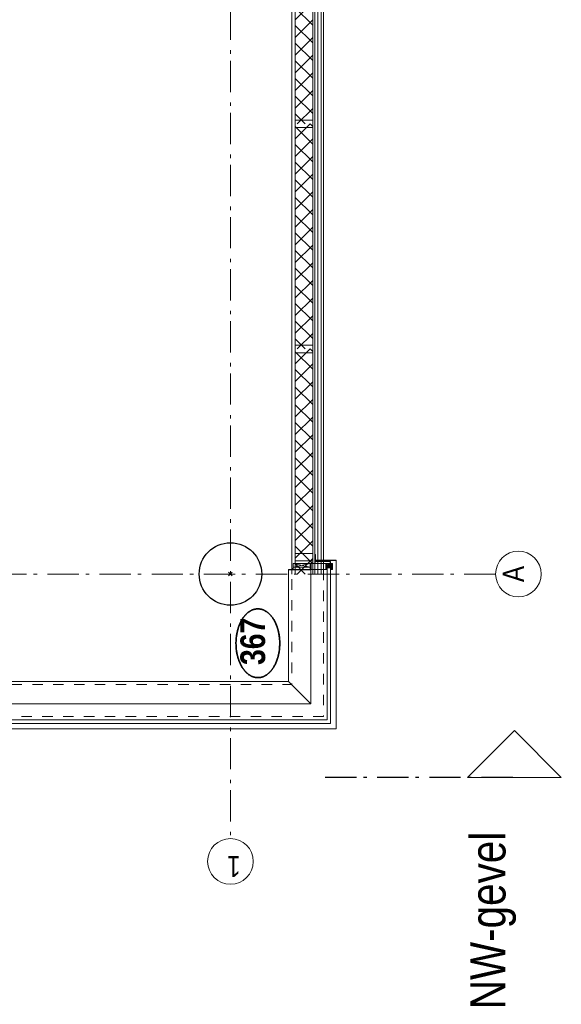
# Model space of a CAD drawing. Header units: millimetres. Extents: x 164327 to 368283, y 131426 to 274001.
# Tile 122 of 160: x 357802 to 362133, y 216547 to 224421. Entities that reach past the tile are written whole.
import ezdxf
from ezdxf.enums import TextEntityAlignment as Align

# ---------------------------------------------------------------- set-up
doc = ezdxf.new("R2010")
doc.units = ezdxf.units.MM
doc.header["$LTSCALE"] = 400
doc.header["$PDMODE"] = 3
doc.header["$PDSIZE"] = 15
doc.linetypes.add('STYLE_01', pattern=[0.416641, 0.208282, -0.208359])
doc.linetypes.add('STYLE_06', pattern=[1.041641, 0.625, -0.208282, 0.069427, -0.138931])
for name, color, linetype, lineweight in [('Binnenkozijnen', 140, 'Continuous', 15), ('Detailaanduiding', 5, 'Continuous', 70), ('mat-beton (ihwg)', 5, 'Continuous', 25), ('mat-lood', 43, 'Continuous', 9), ('mat-multiplex-vert', 140, 'Continuous', 15), ('mat-naaldhout', 140, 'Continuous', 15), ('None', 7, 'Continuous', 9)]:
    doc.layers.add(name, color=color, linetype=linetype, lineweight=lineweight)
doc.styles.add('Arial Narrow', font='ARIALN.TTF', dxfattribs={"height": 222.25})
doc.styles.add('Arial Narrow (bold)', font='ARIALNB.TTF', dxfattribs={"height": 172.861111})
doc.styles.get("Standard").update_dxf_attribs({"font": 'arial.ttf'})

# ---------------------------------------------------------------- blocks, each defined once
blk = doc.blocks.new('*X226')
at = {"layer": 'None', "lineweight": 5}
for p, q in [((22.5, -118.9), (141.4, 0)), ((22.5, -260.3), (162.5, -120.3)), ((22.5, -401.8), (162.5, -261.8)), ((22.5, -543.2), (162.5, -403.2)), ((22.5, -684.6), (162.5, -544.6)), ((22.5, -826), (162.5, -686)), ((22.5, -967.4), (162.5, -827.4)), ((22.5, -1108.9), (162.5, -968.9)), ((22.5, -1250.3), (162.5, -1110.3)), ((22.5, -1391.7), (162.5, -1251.7)), ((22.5, -1533.1), (162.5, -1393.1)), ((22.5, -1674.6), (162.5, -1534.6)), ((38.5, -1800), (162.5, -1676))]:
    blk.add_line(p, q, dxfattribs=at)
at = {"layer": 'None', "lineweight": 13}
for p, q in [((141.4, 0), (162.5, -21.1)), ((22.5, -22.5), (162.5, -162.5)), ((22.5, -163.9), (162.5, -303.9)), ((22.5, -305.3), (162.5, -445.3)), ((22.5, -446.7), (162.5, -586.7)), ((22.5, -588.1), (162.5, -728.1)), ((22.5, -729.5), (162.5, -869.5)), ((22.5, -870.9), (162.5, -1010.9)), ((22.5, -1012.3), (162.5, -1152.3)), ((22.5, -1153.7), (162.5, -1293.7)), ((22.5, -1295.1), (162.5, -1435.1)), ((22.5, -1436.5), (162.5, -1576.5)), ((22.5, -1577.9), (162.5, -1717.9)), ((22.5, -1719.3), (103.2, -1800))]:
    blk.add_line(p, q, dxfattribs=at)
blk = doc.blocks.new('HoutSkeletBouw element 1800mm (2D)')
at = {"layer": 'None', "color": 140, "lineweight": 15}
for p, q in [((-5, -1800), (-5, 0)), ((22.5, -1800), (22.5, 0)), ((162.5, -1800), (162.5, 0)), ((180.5, -1800), (180.5, 0)), ((230, -1800), (230, 0)), ((250, -1800), (250, 0))]:
    blk.add_line(p, q, dxfattribs=at)
at = {"layer": 'None', "color": 140, "linetype": 'Continuous', "lineweight": 15}
for p, q in [((22.5, -1800), (22.5, 0)), ((162.5, -1800), (162.5, 0))]:
    blk.add_line(p, q, dxfattribs=at)
at = {"layer": 'None', "color": 8, "linetype": 'Continuous', "lineweight": 5}
blk.add_line((202.5, 0), (202.5, -1800), dxfattribs=at)
at = {"layer": 'None', "color": 140, "linetype": 'Continuous', "lineweight": 15}
blk.add_lwpolyline([(22.5, 30), (162.5, 30), (162.5, -30), (22.5, -30)], close=True, dxfattribs=at)
at = {"layer": 'None', "color": 140}
blk.add_blockref('*X226', (0, 0), dxfattribs=at)
blk = doc.blocks.new('Kolom O 500')
at = {"layer": 'mat-beton (ihwg)', "lineweight": 25}
blk.add_circle((0, 0), 250, dxfattribs=at)
blk = doc.blocks.new('Detail')
at = {"layer": 'Detailaanduiding', "color": 1, "linetype": 'Continuous', "lineweight": 35}
blk.add_open_spline([(-134.1, 153.9), (-70.3, 177.4), (77, 177.4), (140.9, 153.9), (204.7, 130.5), (241.5, 89.9), (278.4, 49.3), (278.4, 2.4), (278.4, -44.5), (241.5, -85.1), (204.7, -125.7), (140.9, -149.2), (77, -172.6), (-70.3, -172.6), (-134.1, -149.2), (-198, -125.7), (-234.8, -85.1), (-271.6, -44.5), (-271.6, 2.4), (-271.6, 49.3), (-234.8, 89.9), (-198, 130.5), (-134.1, 153.9)], degree=2, knots=[0, 0, 0, 0.097932, 0.195864, 0.195864, 0.280023, 0.280023, 0.347931, 0.347931, 0.415846, 0.415846, 0.5, 0.5, 0.597932, 0.695864, 0.695864, 0.780023, 0.780023, 0.847931, 0.847931, 0.915846, 0.915846, 1, 1, 1], dxfattribs=at)
at = {"layer": 'Detailaanduiding', "style": 'Arial Narrow (bold)'}
blk.add_attdef('Detail', text='', height=197.6, dxfattribs=at).set_placement((-170.2, 142.2), align=Align.TOP_LEFT)
at = {"layer": 'None', "color": 0, "flags": 1}
blk.add_attdef('Fragment', (-271.6, -528.2), '', height=197.6, dxfattribs=at)
blk = doc.blocks.new('*U1309')
at = {"layer": 'None', "color": 8, "linetype": 'Continuous', "lineweight": 5}
for p, q in [((30729.8, -35012.5), (30699.9, -35148.5)), ((30699.9, -35012.5), (30729.8, -35148.5))]:
    blk.add_line(p, q, dxfattribs=at)
blk.add_lwpolyline([(30699.9, -35012.5), (30729.8, -35012.5), (30729.8, -35148.5), (30699.9, -35148.5)], close=True, dxfattribs=at)
blk = doc.blocks.new('*U1310')
at = {"layer": 'None', "color": 8, "linetype": 'Continuous', "lineweight": 5}
for p, q in [((30729.8, -35283), (30709.8, -35310)), ((30709.8, -35283), (30729.8, -35310))]:
    blk.add_line(p, q, dxfattribs=at)
blk.add_lwpolyline([(30709.8, -35283), (30729.8, -35283), (30729.8, -35310), (30709.8, -35310)], close=True, dxfattribs=at)
blk = doc.blocks.new('*U228')
at = {"layer": 'None', "color": 8, "linetype": 'Continuous', "lineweight": 5, "flags": 128}
for points in [[(-111, 25), (-115, 25), (-115, 25), (-115, 23), (-115, 23), (-114, 21), (-114, 21), (-114, 20), (-114, 20), (-114, 20), (-115, 22), (-115, 24), (-115, 24), (-116, 25), (-116, 25), (-116, 24), (-116, 24), (-116, 22), (-115, 20), (-115, 18), (-116, 18), (-116, 18), (-116, 17), (-115, 17), (-115, 16), (-115, 16), (-116, 16), (-116, 15), (-116, 15), (-115, 15), (-115, 14), (-115, 14), (-116, 13), (-116, 13), (-116, 13), (-115, 13), (-111, 13), (-111, 15), (-111, 15), (-111, 15), (-111, 15), (-109, 15), (-109, 15), (-109, 15), (-108, 16), (-107, 17), (-107, 21), (-108, 21), (-109, 23), (-109, 23), (-109, 22), (-111, 22), (-111, 22), (-111, 22), (-111, 23)], [(-110, 21), (-109, 21), (-108, 20), (-108, 17), (-109, 17), (-110, 17), (-111, 17), (-111, 20)]]:
    blk.add_lwpolyline(points, close=True, dxfattribs=at)
blk = doc.blocks.new('*U229')
at = {"layer": 'None', "color": 8, "linetype": 'Continuous', "lineweight": 5, "flags": 128}
for points in [[(-111, -25), (-115, -25), (-115, -25), (-115, -23), (-115, -23), (-114, -21), (-114, -21), (-114, -20), (-114, -20), (-114, -20), (-115, -22), (-115, -24), (-115, -24), (-116, -25), (-116, -25), (-116, -24), (-116, -24), (-116, -22), (-115, -20), (-115, -18), (-116, -18), (-116, -18), (-116, -17), (-115, -17), (-115, -16), (-115, -16), (-116, -16), (-116, -15), (-116, -15), (-115, -15), (-115, -14), (-115, -14), (-116, -13), (-116, -13), (-116, -13), (-115, -13), (-111, -13), (-111, -15), (-111, -15), (-111, -15), (-111, -15), (-109, -15), (-109, -15), (-109, -15), (-108, -16), (-107, -17), (-107, -21), (-108, -21), (-109, -23), (-109, -23), (-109, -22), (-111, -22), (-111, -22), (-111, -22), (-111, -23)], [(-110, -21), (-109, -21), (-108, -20), (-108, -17), (-109, -17), (-110, -17), (-111, -17), (-111, -20)]]:
    blk.add_lwpolyline(points, close=True, dxfattribs=at)
blk = doc.blocks.new('*U230')
at = {"layer": 'None', "color": 8, "linetype": 'Continuous', "lineweight": 5, "flags": 128}
blk.add_lwpolyline([(-146, -23), (-146, -1), (-145, -1), (-144, 0), (-145, 2), (-146, 2), (-146, 24), (-150, 23), (-150, 23), (-150, 23), (-151, 24), (-151, 24), (-153, 23), (-154, 22), (-156, 22), (-156, 21), (-156, 21), (-155, 21), (-149, 21), (-148, 20), (-148, -20), (-149, -20), (-155, -20), (-156, -20), (-156, -21), (-156, -21), (-154, -22), (-153, -22), (-151, -23), (-151, -23), (-150, -22), (-150, -22), (-150, -22)], close=True, dxfattribs=at)
blk = doc.blocks.new('*U231')
at = {"layer": 'None', "color": 8, "linetype": 'Continuous', "lineweight": 5, "flags": 128}
for points in [[(-124, 5), (-141, 5), (-142, 5), (-142, 4), (-142, 3), (-141, 3), (-140, 3), (-140, 3), (-140, 4), (-136, 4), (-135, 3), (-133, 1), (-133, -1), (-135, -3), (-136, -4), (-140, -4), (-140, -3), (-140, -3), (-141, -3), (-142, -3), (-142, -4), (-142, -5), (-141, -5), (-124, -5), (-124, -3), (-123, -2), (-122, -2), (-121, -2), (-119, -2), (-117, -2), (-117, -2), (-117, -2), (-116, -2), (-114, -2), (-113, -2), (-112, -1), (-112, -1), (-111, 0), (-112, 1), (-112, 1), (-113, 2), (-114, 2), (-116, 2), (-117, 2), (-117, 2), (-117, 2), (-119, 2), (-121, 2), (-122, 2), (-123, 2), (-124, 3)], [(-126, -3), (-126, -4), (-129, -4), (-130, -3), (-130, -3), (-129, -3), (-129, -2), (-128, 0), (-129, 2), (-129, 3), (-130, 3), (-129, 4), (-126, 4), (-126, 3), (-126, 1), (-125, 0), (-126, -2)]]:
    blk.add_lwpolyline(points, close=True, dxfattribs=at)
blk.add_lwpolyline([(-123, -1), (-124, 0), (-123, 1), (-121, 1), (-121, 1), (-119, 1), (-117, 1), (-116, 1), (-116, 1), (-115, 1), (-115, 1), (-113, 1), (-112, 0), (-113, -1), (-115, -1), (-115, -1), (-116, -1), (-116, -1), (-117, -1), (-119, -1), (-120, -1), (-120, -1), (-121, -1), (-121, -1), (-123, -1)], dxfattribs=at)
blk = doc.blocks.new('*U232')
at = {"layer": 'None', "color": 8, "linetype": 'Continuous', "lineweight": 5, "flags": 128}
blk.add_lwpolyline([(-146, 25), (-145, 25), (-144, 26), (-144, 27), (-143, 27), (-143, 27), (-143, 27), (-143, 27), (-143, 27), (-143, 27), (-143, 25), (-144, 24), (-144, 23), (-143, 22), (-143, 22), (-143, 22), (-143, 22), (-143, 22), (-144, 21), (-144, 21), (-144, 21), (-144, 21), (-144, 21), (-143, 20), (-143, 20), (-143, 20), (-143, 20), (-143, 20), (-144, 19), (-144, 19), (-144, 19), (-144, 19), (-143, 18), (-143, 18), (-143, 18), (-143, 18), (-143, 17), (-144, 17), (-144, 17), (-144, 16), (-144, 16), (-143, 16), (-143, 16), (-143, 16), (-143, 15), (-143, 15), (-144, 15), (-144, 15), (-144, 14), (-144, 14), (-144, 14), (-143, 14), (-143, 14), (-143, 13), (-143, 13), (-143, 13), (-143, 13), (-144, 11), (-144, 5), (-144, 3), (-143, 3), (-141, 2), (-139, 2), (-139, 2), (-139, 2), (-139, 3), (-139, 3), (-138, 4), (-138, 3), (-135, 1), (-135, 0), (-135, -1), (-138, -3), (-138, -4), (-139, -3), (-139, -3), (-139, -2), (-139, -2), (-139, -2), (-141, -2), (-143, -3), (-144, -3), (-144, -5), (-144, -11), (-143, -13), (-143, -13), (-143, -13), (-143, -13), (-143, -14), (-143, -14), (-144, -14), (-144, -14), (-144, -14), (-144, -15), (-143, -15), (-143, -15), (-143, -16), (-143, -16), (-143, -16), (-144, -16), (-144, -16), (-144, -17), (-144, -17), (-143, -17), (-143, -18), (-143, -18), (-143, -18), (-143, -18), (-144, -19), (-144, -19), (-144, -19), (-144, -19), (-144, -19), (-143, -20), (-143, -20), (-143, -20), (-143, -20), (-143, -20), (-144, -21), (-144, -21), (-144, -21), (-144, -21), (-144, -21), (-143, -22), (-143, -22), (-143, -22), (-143, -22), (-143, -22), (-144, -23), (-144, -23), (-143, -25), (-143, -27), (-143, -27), (-143, -27), (-143, -27), (-143, -27), (-143, -27), (-144, -27), (-144, -26), (-146, -25), (-146, -2), (-146, -2), (-145, -1), (-144, 0), (-145, 1), (-146, 2), (-146, 2), (-146, 25)], dxfattribs=at)
blk.add_lwpolyline([(-137, -1), (-136, 0), (-137, 1), (-141, 1), (-142, 0), (-141, -1)], close=True, dxfattribs=at)
blk = doc.blocks.new('dorpel 85')
at = {"layer": 'None', "color": 8, "linetype": 'Continuous', "lineweight": 5}
blk.add_lwpolyline([(-152, 24), (-151, 24), (-150, 23), (-146, 24), (-146, 25), (-157, 25), (-158, 25), (-158, 24), (-158, -2.2), (-158, -17), (-158, -18), (-158, -24), (-158, -25), (-153, -25), (-151, -25), (-146, -25), (-146, -24), (-150, -23), (-150, -24), (-153, -24), (-157, -24), (-157, -18), (-157, -17), (-157, 23), (-157, 24)], close=True, dxfattribs=at)
at = {"layer": 'None', "color": 8, "linetype": 'Continuous', "lineweight": 5, "flags": 128}
blk.add_lwpolyline([(14, -24), (14, 24), (13, 25), (12, 25), (-111, 25), (-111, 23), (-110, 22), (-110, 22), (-110, 24), (-107, 24), (-107, 19), (-107, 19), (-107, 19), (-107, 14), (-110, 14), (-110, 15), (-110, 15), (-111, 15), (-111, 11), (-110, 11), (-110, 12), (-108, 12), (-108, 7), (-108, 5), (-109, 5), (-122, 5), (-124, 4), (-123, 3), (-122, 2), (-121, 2), (-121, 3), (-120, 2), (-119, 2), (-119, 3), (-119, 2), (-117, 2), (-117, 3), (-117, 2), (-116, 2), (-115, 3), (-115, 2), (-114, 2), (-114, 3), (-113, 2), (-112, 2), (-112, 3), (-111, 2), (-110, 2), (-110, 3), (-110, 2), (-110, 2), (-108, 1), (-107, 0), (-108, -1), (-110, -2), (-111, -2), (-111, -2), (-111, -2), (-112, -2), (-113, -2), (-113, -2), (-114, -2), (-114, -2), (-115, -2), (-116, -2), (-116, -2), (-117, -2), (-118, -2), (-118, -2), (-118, -2), (-120, -2), (-120, -2), (-120, -2), (-121, -2), (-122, -2), (-122, -2), (-124, -4), (-124, -4), (-122, -5), (-109, -5), (-108, -5), (-108, -6), (-108, -12), (-110, -12), (-110, -11), (-111, -11), (-111, -14), (-110, -15), (-110, -15), (-110, -14), (-107, -14), (-107, -18), (-107, -19), (-107, -19), (-107, -23), (-110, -23), (-110, -22), (-110, -22), (-111, -23), (-111, -25), (12, -25), (13, -25), (14, -24)], dxfattribs=at)
blk.add_lwpolyline([(12, -23), (-105, -23), (-105, 23), (12, 23), (12, 5), (12, 5), (12, -5), (12, -5)], close=True, dxfattribs=at)
at = {"layer": 'None', "color": 3}
for name in ['*U230', '*U232', '*U231', '*U228', '*U229']:
    blk.add_blockref(name, (0, 0), dxfattribs=at)
blk = doc.blocks.new('*U1335')
at = {"layer": 'mat-lood', "lineweight": 9}
blk.add_lwpolyline([(30681.9, -35000), (30690.9, -35000), (30690.9, -35012.5), (30681.9, -35012.5)], close=True, dxfattribs=at)
at = {"layer": 'mat-multiplex-vert', "lineweight": 15}
blk.add_lwpolyline([(30729.8, -35027.5), (30750.7, -35027.5), (30750.7, -35167.5), (30729.8, -35167.5)], close=True, dxfattribs=at)
at = {"layer": 'mat-naaldhout', "color": 140, "linetype": 'Continuous', "lineweight": 15}
blk.add_lwpolyline([(30810.7, -35027.5), (30810.7, -35167.5), (30750.7, -35167.5), (30750.7, -35027.5)], close=True, dxfattribs=at)
at = {"layer": 'None', "color": 8, "linetype": 'Continuous', "lineweight": 5}
for p, q in [((29608.6, -35153), (29608.6, -29134.9)), ((29786.6, -34975), (29608.6, -35153)), ((30679.9, -34975), (30619.6, -34975)), ((29608.6, -35153), (30619.6, -35153)), ((30679.8, -35153), (30619.6, -35153))]:
    blk.add_line(p, q, dxfattribs=at)
at = {"layer": 'None', "color": 43, "linetype": 'Continuous', "lineweight": 9}
blk.add_line((30619.6, -35355), (30753.1, -35355), dxfattribs=at)
blk.add_lwpolyline([(30619.6, -35355), (29786.6, -35355), (29406.6, -35355), (29406.6, -29059.7), (29786.6, -29059.7), (29786.6, -34975), (30619.6, -34975)], dxfattribs=at)
at = {"layer": 'None', "color": 8, "linetype": 'STYLE_01', "lineweight": 5, "flags": 128}
for points in [[(29506.6, -35255), (29506.6, -29135), (29761.6, -29135), (29761.6, -35000), (30679.9, -35000)], [(30679.9, -35255), (29506.6, -35255)]]:
    blk.add_lwpolyline(points, dxfattribs=at)
at = {"layer": 'None', "color": 140, "linetype": 'Continuous', "lineweight": 15}
for points in [[(29478.6, -35283), (30694.8, -35283), (30694.8, -35310), (29451.6, -35310), (29451.6, -32723), (29478.6, -32723)], [(30681.9, -35012.5), (30699.9, -35012.5), (30699.9, -35148.5), (30681.9, -35148.5)], [(30756.1, -35355), (30756.1, -35190.3), (30803.1, -35190.3), (30803.1, -35187.3), (30753.1, -35187.3), (30753.1, -35355)], [(30709.8, -35308.5), (30744.8, -35308.5), (30744.8, -35310), (30709.8, -35310)]]:
    blk.add_lwpolyline(points, close=True, dxfattribs=at)
at = {"layer": 'None', "color": 43, "linetype": 'Continuous', "lineweight": 9}
blk.add_lwpolyline([(30681.9, -35151), (30727.9, -35151), (30727.9, -35153), (30679.9, -35153), (30679.9, -34975), (30681.9, -34975)], close=True, dxfattribs=at)
at = {"layer": 'None', "lineweight": 9}
blk.add_lwpolyline([(30729.8, -35308.5), (30744.8, -35308.5), (30744.8, -35187.1), (30729.8, -35187.1)], close=True, dxfattribs=at)
at = {"layer": 'None', "color": 43, "linetype": 'Continuous', "lineweight": 5}
blk.add_point((30646.1, -34510), dxfattribs=at)
at = {"layer": 'None', "color": 7}
for name in ['*U1309', '*U1310']:
    blk.add_blockref(name, (0, 0), dxfattribs=at)
at = {"layer": 'None', "color": 7, "rotation": 90}
blk.add_blockref('dorpel 85', (30705.8, -35167), dxfattribs=at)
blk = doc.blocks.new('*U1591')
at = {"layer": 'None', "color": 43, "linetype": 'Continuous', "lineweight": 9}
blk.add_circle((28347.5, -34510), 182.6, dxfattribs=at)
at = {"layer": 'None', "color": 43, "insert": (28222.6, -34590.5), "char_height": 169.3, "width": 160.91, "attachment_point": 1, "rotation": 90, "style": 'Arial Narrow'}
blk.add_mtext('1', dxfattribs=at)
blk = doc.blocks.new('*U1592')
at = {"layer": 'None', "color": 43, "linetype": 'Continuous', "lineweight": 9}
blk.add_circle((30646.1, -36812.6), 182.6, dxfattribs=at)
at = {"layer": 'None', "color": 43, "insert": (30646.1, -36687.7), "char_height": 169.3, "width": 160.91, "attachment_point": 2, "style": 'Arial Narrow'}
blk.add_mtext('A', dxfattribs=at)

msp = doc.modelspace()

# ---------------------------------------------------------------- linework, layer by layer
at = {"layer": 'None', "color": 43, "linetype": 'STYLE_06', "lineweight": 9}
for p, q in [((359486.97992, 251591.69912), (359486.97992, 217871.79849)), ((361606.97992, 219987.75849), (329361.34606, 219987.75849))]:
    msp.add_line(p, q, dxfattribs=at)
at = {"layer": 'None', "color": 92, "linetype": 'STYLE_06', "lineweight": 25}
msp.add_line((361744.16742, 218360.79844), (360244.16742, 218360.79844), dxfattribs=at)
at = {"layer": 'None', "color": 140, "linetype": 'Continuous', "lineweight": 15, "flags": 128}
msp.add_lwpolyline([(362132.87749, 218360.79844), (361382.87749, 218360.79844), (361757.87749, 218735.79844)], close=True, dxfattribs=at)

# ---------------------------------------------------------------- block references
at = {"layer": 'Detailaanduiding', "color": 7, "rotation": 90}
msp.add_blockref('Detail', (359708.69215, 219430.40241), dxfattribs=at).add_auto_attribs({'Detail': '367'})
at = {"layer": 'None', "color": 7, "rotation": 90}
for name, p in [('*U1592', (324976.97992, 189341.69912)), ('Kolom O 500', (359486.97992, 219987.75849)), ('*U1335', (324976.97992, 189341.69912)), ('*U1591', (324976.97992, 189341.69912))]:
    msp.add_blockref(name, p, dxfattribs=at)
at = {"layer": 'None', "color": 7}
for p in [(359981.97992, 225387.75849), (359981.97992, 223587.75849), (359981.97992, 221787.75849)]:
    msp.add_blockref('HoutSkeletBouw element 1800mm (2D)', p, dxfattribs=at)

# ---------------------------------------------------------------- texts
at = {"layer": 'Binnenkozijnen', "color": 1, "insert": (361404.31301, 216507.69687), "char_height": 282.222222, "attachment_point": 1, "rotation": 90, "style": 'Arial Narrow'}
msp.add_mtext('NW-gevel', dxfattribs=at)

doc.saveas('drawing.dxf')
